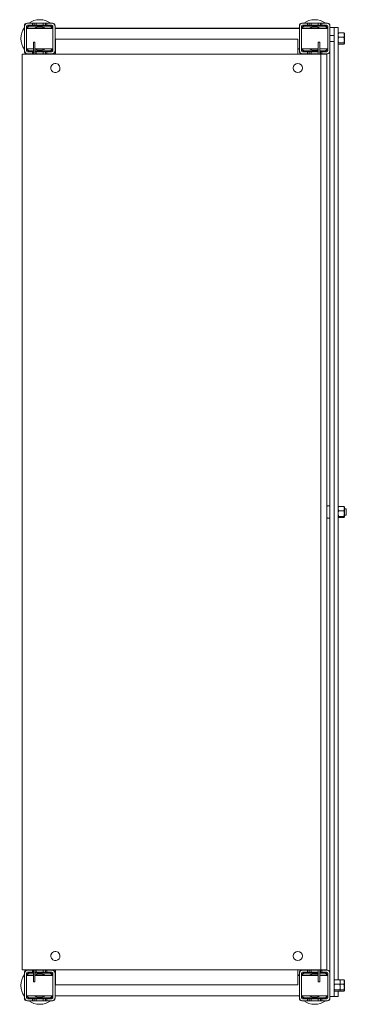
# Model space of a CAD drawing. Header units: millimetres. Extents: x 79 to 399, y -712 to 256.
import ezdxf

# ---------------------------------------------------------------- set-up
doc = ezdxf.new("R2010")
doc.units = ezdxf.units.MM

msp = doc.modelspace()

# ---------------------------------------------------------------- linework, layer by layer
at = {"color": 0, "linetype": 'Continuous', "lineweight": 0}
for p, q in [((86.21, 252.33), (85.71, 252.33)), ((91.21, 252.33), (86.21, 252.33)), ((91.21, 250.33), (91.21, 252.33)), ((91.21, 252.33), (92.61, 252.33)), ((92.61, 252.33), (94.71, 252.33)), ((92.61, 252.33), (92.61, 250.33)), ((101.71, 252.33), (94.71, 252.33)), ((94.71, 252.33), (94.71, 250.33)), ((101.71, 250.33), (101.71, 252.33)), ((101.71, 252.33), (103.81, 252.33)), ((103.81, 252.33), (105.21, 252.33)), ((103.81, 252.33), (103.81, 250.33)), ((110.21, 252.33), (105.21, 252.33)), ((105.21, 252.33), (105.21, 250.33)), ((110.71, 252.33), (110.21, 252.33)), ((356.21, 252.33), (355.71, 252.33)), ((361.21, 252.33), (356.21, 252.33)), ((361.21, 250.33), (361.21, 252.33)), ((362.61, 252.33), (361.21, 252.33)), ((364.71, 252.33), (362.61, 252.33)), ((362.61, 250.33), (362.61, 252.33)), ((371.71, 252.33), (364.71, 252.33)), ((364.71, 252.33), (364.71, 250.33)), ((371.71, 250.33), (371.71, 252.33)), ((373.81, 252.33), (371.71, 252.33)), ((375.21, 252.33), (373.81, 252.33)), ((373.81, 250.33), (373.81, 252.33)), ((380.21, 252.33), (375.21, 252.33)), ((375.21, 252.33), (375.21, 250.33)), ((380.71, 252.33), (380.21, 252.33)), ((83.21, 249.83), (83.21, 249.33)), ((83.21, 249.33), (83.21, 225.33)), ((85.21, 249.33), (85.21, 225.33)), ((85.21, 247.43), (111.21, 247.43)), ((85.21, 247.33), (87.21, 247.33)), ((85.21, 247.23), (111.21, 247.23)), ((91.21, 250.33), (86.21, 250.33)), ((99.21, 247.33), (87.21, 247.33)), ((87.21, 247.33), (87.21, 247.23)), ((108.21, 249.83), (88.21, 249.83)), ((108.21, 249.33), (88.21, 249.33)), ((91.21, 250.33), (92.61, 250.33)), ((92.61, 250.33), (94.71, 250.33)), ((101.71, 250.33), (94.71, 250.33)), ((99.21, 247.23), (99.21, 247.33)), ((99.21, 247.33), (101.21, 247.33)), ((101.21, 247.33), (101.21, 247.23)), ((101.71, 250.33), (103.81, 250.33)), ((103.81, 250.33), (105.21, 250.33)), ((110.21, 250.33), (105.21, 250.33)), ((111.21, 225.33), (111.21, 249.33)), ((113.21, 249.33), (113.21, 249.83)), ((113.21, 225.33), (113.21, 249.33)), ((113.21, 247.43), (353.21, 247.43)), ((113.21, 247.23), (353.21, 247.23)), ((353.21, 249.83), (353.21, 249.33)), ((353.21, 249.33), (353.21, 225.33)), ((355.21, 249.33), (355.21, 225.33)), ((355.21, 247.43), (381.21, 247.43)), ((355.21, 247.23), (381.21, 247.23)), ((361.21, 250.33), (356.21, 250.33)), ((378.21, 249.83), (358.21, 249.83)), ((378.21, 249.33), (358.21, 249.33)), ((361.21, 250.33), (362.61, 250.33)), ((362.61, 250.33), (364.71, 250.33)), ((371.71, 250.33), (364.71, 250.33)), ((365.21, 247.23), (365.21, 247.33)), ((365.21, 247.33), (367.21, 247.33)), ((379.21, 247.33), (367.21, 247.33)), ((367.21, 247.33), (367.21, 247.23)), ((371.71, 250.33), (373.81, 250.33)), ((373.81, 250.33), (375.21, 250.33)), ((380.21, 250.33), (375.21, 250.33)), ((379.21, 247.23), (379.21, 247.33)), ((379.21, 247.33), (381.21, 247.33)), ((381.21, 225.33), (381.21, 249.33)), ((383.21, 249.33), (383.21, 249.83)), ((383.21, 225.33), (383.21, 249.33)), ((387.21, 248.03), (383.21, 248.03)), ((387.21, 248.03), (387.21, 246.05)), ((391.21, 248.03), (387.21, 248.03)), ((387.21, 246.05), (387.21, 245.95)), ((387.21, 245.95), (387.21, 225.61)), ((391.21, 246.05), (391.21, 248.03)), ((391.21, 246.05), (391.21, 245.95)), ((391.21, 225.61), (391.21, 245.95)), ((391.21, 242.82), (391.66, 242.82)), ((391.21, 242.33), (391.28, 242.44)), ((391.66, 242.82), (396.87, 242.82)), ((397.31, 242.33), (397.25, 242.44)), ((397.31, 242.33), (397.31, 240.68)), ((92.01, 233.63), (93.51, 233.63)), ((92.01, 233.63), (92.01, 231.83)), ((93.51, 233.63), (93.51, 231.83)), ((113.61, 236.83), (351.61, 236.83)), ((113.61, 236.83), (113.61, 221.83)), ((351.61, 221.83), (351.61, 236.83)), ((373.21, 233.63), (371.71, 233.63)), ((371.71, 231.83), (371.71, 233.63)), ((373.21, 231.83), (373.21, 233.63)), ((387.21, 240.33), (383.21, 240.33)), ((387.21, 234.33), (383.21, 234.33)), ((391.21, 232.33), (391.28, 232.22)), ((391.66, 238.54), (396.87, 238.54)), ((391.66, 233.04), (396.87, 233.04)), ((397.31, 232.33), (397.25, 232.22)), ((397.31, 240.68), (397.31, 235.79)), ((397.31, 232.44), (397.31, 235.79)), ((397.31, 232.44), (397.31, 232.33)), ((83.21, 225.33), (83.21, 224.83)), ((85.21, 227.23), (92.01, 227.23)), ((86.21, 224.33), (91.21, 224.33)), ((88.21, 225.34), (92.01, 225.34)), ((88.21, 224.83), (92.01, 224.83)), ((91.21, 222.33), (91.21, 224.33)), ((92.01, 224.33), (91.21, 224.33)), ((92.01, 221.83), (92.01, 231.83)), ((93.51, 221.83), (93.51, 231.83)), ((93.51, 227.23), (111.21, 227.23)), ((93.51, 225.34), (108.21, 225.34)), ((93.51, 224.83), (108.21, 224.83)), ((94.71, 224.33), (93.51, 224.33)), ((94.71, 224.33), (101.71, 224.33)), ((94.71, 224.33), (94.71, 222.33)), ((101.71, 222.33), (101.71, 224.33)), ((103.81, 224.33), (101.71, 224.33)), ((105.21, 224.33), (103.81, 224.33)), ((103.81, 224.33), (103.81, 222.33)), ((105.21, 224.33), (110.21, 224.33)), ((105.21, 224.33), (105.21, 222.33)), ((113.21, 227.23), (113.61, 227.23)), ((113.21, 224.83), (113.21, 225.33)), ((351.61, 227.23), (353.21, 227.23)), ((353.21, 225.33), (353.21, 224.83)), ((355.21, 227.23), (371.71, 227.23)), ((356.21, 224.33), (361.21, 224.33)), ((358.21, 225.34), (371.71, 225.34)), ((358.21, 224.83), (371.71, 224.83)), ((361.21, 222.33), (361.21, 224.33)), ((362.61, 224.33), (361.21, 224.33)), ((364.71, 224.33), (362.61, 224.33)), ((362.61, 222.33), (362.61, 224.33)), ((364.71, 224.33), (371.71, 224.33)), ((364.71, 224.33), (364.71, 222.33)), ((371.71, 231.83), (371.71, 224.33)), ((371.71, 222.33), (371.71, 224.33)), ((373.21, 231.83), (373.21, 221.83)), ((373.21, 227.23), (381.21, 227.23)), ((373.21, 225.34), (378.21, 225.34)), ((373.21, 224.83), (378.21, 224.83)), ((373.81, 224.33), (373.21, 224.33)), ((375.21, 224.33), (373.81, 224.33)), ((373.81, 222.33), (373.81, 224.33)), ((375.21, 224.33), (380.21, 224.33)), ((375.21, 224.33), (375.21, 222.33)), ((383.21, 225.33), (383.21, -681.67)), ((387.21, 225.61), (387.21, -228.17)), ((391.21, 231.84), (391.66, 231.84)), ((391.21, 225.61), (391.21, -688.18)), ((391.66, 231.84), (396.87, 231.84)), ((81.11, 221.83), (81.11, -678.17)), ((84.36, 221.83), (81.11, 221.83)), ((84.36, 221.83), (372.11, 221.83)), ((85.71, 222.33), (86.21, 222.33)), ((86.21, 222.33), (91.21, 222.33)), ((91.21, 222.33), (92.01, 222.33)), ((93.51, 222.33), (94.71, 222.33)), ((94.71, 222.33), (101.71, 222.33)), ((101.71, 222.33), (103.81, 222.33)), ((103.81, 222.33), (105.21, 222.33)), ((105.21, 222.33), (110.21, 222.33)), ((110.21, 222.33), (110.71, 222.33)), ((355.71, 222.33), (356.21, 222.33)), ((356.21, 222.33), (361.21, 222.33)), ((362.61, 222.33), (361.21, 222.33)), ((364.71, 222.33), (362.61, 222.33)), ((364.71, 222.33), (371.71, 222.33)), ((371.71, 222.33), (371.71, 221.83)), ((372.11, 221.83), (374.11, 221.83)), ((373.81, 222.33), (373.21, 222.33)), ((375.21, 222.33), (373.81, 222.33)), ((374.11, 221.83), (374.11, -678.17)), ((380.11, 221.83), (374.11, 221.83)), ((375.21, 222.33), (380.21, 222.33)), ((380.11, 221.83), (380.11, -678.17)), ((380.21, 222.33), (380.71, 222.33)), ((383.21, -222.17), (380.89, -222.17)), ((387.21, -228.17), (387.21, -681.94)), ((391.21, -223.17), (391.28, -223.06)), ((391.66, -222.68), (396.87, -222.68)), ((391.66, -226.96), (396.87, -226.96)), ((397.31, -223.17), (397.25, -223.06)), ((397.31, -223.17), (397.31, -224.82)), ((397.31, -224.82), (397.31, -229.71)), ((399.21, -225.17), (397.31, -225.17)), ((397.31, -233.06), (397.31, -229.71)), ((399.21, -231.17), (397.31, -231.17)), ((399.21, -225.17), (399.21, -226.67)), ((399.21, -226.67), (399.21, -231.17)), ((383.21, -234.17), (380.89, -234.17)), ((391.21, -233.17), (391.28, -233.28)), ((391.66, -232.46), (396.87, -232.46)), ((391.66, -233.66), (396.87, -233.66)), ((397.31, -233.17), (397.25, -233.28)), ((397.31, -233.06), (397.31, -233.17)), ((81.11, -678.17), (84.36, -678.17)), ((83.21, -681.17), (83.21, -681.67)), ((83.21, -681.67), (83.21, -705.67)), ((84.36, -678.17), (372.11, -678.17)), ((85.21, -681.67), (85.21, -705.67)), ((85.21, -683.57), (92.01, -683.57)), ((85.21, -683.67), (87.21, -683.67)), ((85.21, -683.77), (92.01, -683.77)), ((86.21, -678.67), (85.71, -678.67)), ((91.21, -678.67), (86.21, -678.67)), ((91.21, -680.67), (86.21, -680.67)), ((92.01, -683.67), (87.21, -683.67)), ((87.21, -683.67), (87.21, -683.77)), ((92.01, -681.17), (88.21, -681.17)), ((92.01, -681.67), (88.21, -681.67)), ((91.21, -680.67), (91.21, -678.67)), ((91.21, -678.67), (92.01, -678.67)), ((91.21, -680.67), (92.01, -680.67)), ((92.01, -688.17), (92.01, -678.17)), ((93.51, -688.17), (93.51, -678.17)), ((93.51, -678.67), (94.71, -678.67)), ((93.51, -680.67), (94.71, -680.67)), ((108.21, -681.17), (93.51, -681.17)), ((108.21, -681.67), (93.51, -681.67)), ((93.51, -683.57), (111.21, -683.57)), ((99.21, -683.67), (93.51, -683.67)), ((93.51, -683.77), (111.21, -683.77)), ((101.71, -678.67), (94.71, -678.67)), ((94.71, -678.67), (94.71, -680.67)), ((101.71, -680.67), (94.71, -680.67)), ((99.21, -683.77), (99.21, -683.67)), ((99.21, -683.67), (101.21, -683.67)), ((101.21, -683.67), (101.21, -683.77)), ((101.71, -680.67), (101.71, -678.67)), ((101.71, -678.67), (103.81, -678.67)), ((101.71, -680.67), (103.81, -680.67)), ((103.81, -678.67), (105.21, -678.67)), ((103.81, -678.67), (103.81, -680.67)), ((103.81, -680.67), (105.21, -680.67)), ((110.21, -678.67), (105.21, -678.67)), ((105.21, -678.67), (105.21, -680.67)), ((110.21, -680.67), (105.21, -680.67)), ((110.71, -678.67), (110.21, -678.67)), ((111.21, -705.67), (111.21, -681.67)), ((113.21, -681.67), (113.21, -681.17)), ((113.21, -705.67), (113.21, -681.67)), ((113.21, -683.57), (113.61, -683.57)), ((113.21, -683.77), (113.61, -683.77)), ((113.61, -678.17), (113.61, -693.17)), ((351.61, -693.17), (351.61, -678.17)), ((351.61, -683.57), (353.21, -683.57)), ((351.61, -683.77), (353.21, -683.77)), ((353.21, -681.17), (353.21, -681.67)), ((353.21, -681.67), (353.21, -705.67)), ((355.21, -681.67), (355.21, -705.67)), ((355.21, -683.57), (371.71, -683.57)), ((355.21, -683.77), (371.71, -683.77)), ((356.21, -678.67), (355.71, -678.67)), ((361.21, -678.67), (356.21, -678.67)), ((361.21, -680.67), (356.21, -680.67)), ((371.71, -681.17), (358.21, -681.17)), ((371.71, -681.67), (358.21, -681.67)), ((361.21, -680.67), (361.21, -678.67)), ((362.61, -678.67), (361.21, -678.67)), ((361.21, -680.67), (362.61, -680.67)), ((364.71, -678.67), (362.61, -678.67)), ((362.61, -680.67), (362.61, -678.67)), ((362.61, -680.67), (364.71, -680.67)), ((371.71, -678.67), (364.71, -678.67)), ((364.71, -678.67), (364.71, -680.67)), ((371.71, -680.67), (364.71, -680.67)), ((365.21, -683.77), (365.21, -683.67)), ((365.21, -683.67), (367.21, -683.67)), ((371.71, -683.67), (367.21, -683.67)), ((367.21, -683.67), (367.21, -683.77)), ((371.71, -678.17), (371.71, -678.67)), ((371.71, -680.67), (371.71, -678.67)), ((371.71, -680.67), (371.71, -688.17)), ((374.11, -678.17), (372.11, -678.17)), ((373.21, -678.17), (373.21, -688.17)), ((373.81, -678.67), (373.21, -678.67)), ((373.21, -680.67), (373.81, -680.67)), ((378.21, -681.17), (373.21, -681.17)), ((378.21, -681.67), (373.21, -681.67)), ((373.21, -683.57), (381.21, -683.57)), ((379.21, -683.67), (373.21, -683.67)), ((373.21, -683.77), (381.21, -683.77)), ((375.21, -678.67), (373.81, -678.67)), ((373.81, -680.67), (373.81, -678.67)), ((373.81, -680.67), (375.21, -680.67)), ((374.11, -678.17), (380.11, -678.17)), ((380.21, -678.67), (375.21, -678.67)), ((375.21, -678.67), (375.21, -680.67)), ((380.21, -680.67), (375.21, -680.67)), ((379.21, -683.77), (379.21, -683.67)), ((379.21, -683.67), (381.21, -683.67)), ((380.71, -678.67), (380.21, -678.67)), ((381.21, -705.67), (381.21, -681.67)), ((383.21, -705.67), (383.21, -681.67)), ((387.21, -702.29), (387.21, -681.94)), ((92.01, -688.17), (92.01, -689.97)), ((92.01, -689.97), (93.51, -689.97)), ((93.51, -688.17), (93.51, -689.97)), ((351.61, -693.17), (113.61, -693.17)), ((371.71, -689.97), (371.71, -688.17)), ((373.21, -689.97), (371.71, -689.97)), ((373.21, -689.97), (373.21, -688.17)), ((387.21, -688.67), (387.28, -688.56)), ((387.66, -688.18), (392.87, -688.18)), ((387.66, -692.46), (392.87, -692.46)), ((392.87, -688.18), (396.87, -688.18)), ((393.31, -688.67), (393.25, -688.56)), ((393.31, -688.67), (393.31, -690.32)), ((393.31, -690.32), (393.31, -695.21)), ((393.31, -692.46), (396.87, -692.46)), ((393.31, -698.56), (393.31, -695.21)), ((397.31, -688.67), (397.25, -688.56)), ((397.31, -688.67), (397.31, -690.32)), ((397.31, -690.32), (397.31, -695.21)), ((397.31, -698.56), (397.31, -695.21)), ((83.21, -705.67), (83.21, -706.17)), ((85.21, -703.77), (111.21, -703.77)), ((88.21, -705.66), (108.21, -705.66)), ((88.21, -706.17), (108.21, -706.17)), ((113.21, -703.77), (353.21, -703.77)), ((113.21, -706.17), (113.21, -705.67)), ((353.21, -705.67), (353.21, -706.17)), ((355.21, -703.77), (381.21, -703.77)), ((358.21, -705.66), (378.21, -705.66)), ((358.21, -706.17), (378.21, -706.17)), ((387.21, -704.37), (383.21, -704.37)), ((383.21, -706.17), (383.21, -705.67)), ((387.21, -698.67), (387.28, -698.78)), ((387.21, -702.29), (387.21, -702.39)), ((387.21, -704.37), (387.21, -702.39)), ((391.21, -704.37), (387.21, -704.37)), ((387.66, -697.96), (392.87, -697.96)), ((387.66, -699.16), (392.87, -699.16)), ((391.21, -704.37), (391.21, -699.16)), ((392.87, -699.16), (396.87, -699.16)), ((393.31, -698.67), (393.25, -698.78)), ((393.31, -697.96), (396.87, -697.96)), ((393.31, -698.56), (393.31, -698.67)), ((397.31, -698.67), (397.25, -698.78)), ((397.31, -698.56), (397.31, -698.67)), ((85.71, -708.67), (86.21, -708.67)), ((86.21, -706.67), (91.21, -706.67)), ((86.21, -708.67), (91.21, -708.67)), ((91.21, -708.67), (91.21, -706.67)), ((92.61, -706.67), (91.21, -706.67)), ((91.21, -708.67), (92.61, -708.67)), ((94.71, -706.67), (92.61, -706.67)), ((92.61, -706.67), (92.61, -708.67)), ((92.61, -708.67), (94.71, -708.67)), ((94.71, -706.67), (101.71, -706.67)), ((94.71, -706.67), (94.71, -708.67)), ((94.71, -708.67), (101.71, -708.67)), ((101.71, -708.67), (101.71, -706.67)), ((103.81, -706.67), (101.71, -706.67)), ((101.71, -708.67), (103.81, -708.67)), ((105.21, -706.67), (103.81, -706.67)), ((103.81, -706.67), (103.81, -708.67)), ((103.81, -708.67), (105.21, -708.67)), ((105.21, -706.67), (110.21, -706.67)), ((105.21, -706.67), (105.21, -708.67)), ((105.21, -708.67), (110.21, -708.67)), ((110.21, -708.67), (110.71, -708.67)), ((355.71, -708.67), (356.21, -708.67)), ((356.21, -706.67), (361.21, -706.67)), ((356.21, -708.67), (361.21, -708.67)), ((361.21, -708.67), (361.21, -706.67)), ((362.61, -706.67), (361.21, -706.67)), ((362.61, -708.67), (361.21, -708.67)), ((364.71, -706.67), (362.61, -706.67)), ((362.61, -708.67), (362.61, -706.67)), ((364.71, -708.67), (362.61, -708.67)), ((364.71, -706.67), (371.71, -706.67)), ((364.71, -706.67), (364.71, -708.67)), ((364.71, -708.67), (371.71, -708.67)), ((371.71, -708.67), (371.71, -706.67)), ((373.81, -706.67), (371.71, -706.67)), ((373.81, -708.67), (371.71, -708.67)), ((375.21, -706.67), (373.81, -706.67)), ((373.81, -708.67), (373.81, -706.67)), ((375.21, -708.67), (373.81, -708.67)), ((375.21, -706.67), (380.21, -706.67)), ((375.21, -706.67), (375.21, -708.67)), ((375.21, -708.67), (380.21, -708.67)), ((380.21, -708.67), (380.71, -708.67))]:
    msp.add_line(p, q, dxfattribs=at)
for centre, radius, start, end in [((86.21, 249.33), 3, 90, 180), ((85.71, 249.83), 2.5, 90, 180), ((110.21, 249.33), 3, 0, 90), ((110.71, 249.83), 2.5, 0, 90), ((356.21, 249.33), 3, 90, 180), ((355.71, 249.83), 2.5, 90, 180), ((380.21, 249.33), 3, 0, 90), ((380.71, 249.83), 2.5, 0, 90), ((86.21, 249.33), 1, 90, 180), ((88.21, 247.33), 2.5, 90, 177.70756), ((88.21, 247.33), 1.99, 90, 177.1251), ((98.21, 237.33), 11.5, 90, 118.56672), ((98.21, 237.33), 11.5, 61.43328, 90), ((108.21, 247.33), 2.5, 2.29244, 90), ((108.21, 247.33), 1.99, 2.8749, 90), ((110.21, 249.33), 1, 0, 90), ((356.21, 249.33), 1, 90, 180), ((358.21, 247.33), 2.5, 90, 177.70756), ((358.21, 247.33), 1.99, 90, 177.1251), ((368.21, 237.33), 11.5, 90, 118.56672), ((368.21, 237.33), 11.5, 61.43328, 90), ((378.21, 247.33), 2.5, 2.29244, 90), ((378.21, 247.33), 1.99, 2.8749, 90), ((380.21, 249.33), 1, 0, 90), ((86.21, 225.33), 3, 180, 270), ((85.71, 224.83), 2.5, 180, 270), ((86.21, 225.33), 1, 180, 270), ((88.21, 227.33), 2.5, 182.29244, 270), ((88.21, 227.33), 1.99, 182.8749, 270), ((98.21, 237.33), 11.5, 245.83721, 270), ((98.21, 237.33), 11.5, 270, 298.56672), ((108.21, 227.33), 2.5, 270, 357.70756), ((108.21, 227.33), 1.99, 270, 357.1251), ((110.21, 225.33), 1, 270, 0), ((110.21, 225.33), 3, 270, 0), ((110.71, 224.83), 2.5, 270, 0), ((356.21, 225.33), 3, 180, 270), ((355.71, 224.83), 2.5, 180, 270), ((356.21, 225.33), 1, 180, 270), ((358.21, 227.33), 2.5, 182.29244, 270), ((358.21, 227.33), 1.99, 182.8749, 270), ((368.21, 237.33), 11.5, 241.43328, 270), ((368.21, 237.33), 11.5, 270, 287.71893), ((368.21, 237.33), 11.5, 295.77146, 298.56672), ((378.21, 227.33), 2.5, 270, 357.70756), ((378.21, 227.33), 1.99, 270, 357.1251), ((380.21, 225.33), 1, 270, 0), ((380.21, 225.33), 3, 270, 0), ((380.71, 224.83), 2.5, 270, 0), ((113.61, 208.33), 4.5, 143.58761, 323.58761), ((113.61, 208.33), 4.5, 323.58761, 143.58761), ((351.61, 208.33), 4.5, 0, 180), ((351.61, 208.33), 4.5, 180, 0), ((113.61, -664.67), 4.5, 143.58761, 323.58761), ((113.61, -664.67), 4.5, 323.58761, 143.58761), ((351.61, -664.67), 4.5, 0, 180), ((351.61, -664.67), 4.5, 180, 0), ((86.21, -681.67), 3, 90, 180), ((85.71, -681.17), 2.5, 90, 180), ((86.21, -681.67), 1, 90, 180), ((88.21, -683.67), 2.5, 90, 177.70756), ((88.21, -683.67), 1.99, 90, 177.1251), ((98.21, -693.67), 11.5, 90, 114.16279), ((98.21, -693.67), 11.5, 61.43328, 90), ((108.21, -683.67), 2.5, 2.29244, 90), ((108.21, -683.67), 1.99, 2.8749, 90), ((110.21, -681.67), 3, 0, 90), ((110.21, -681.67), 1, 0, 90), ((110.71, -681.17), 2.5, 0, 90), ((356.21, -681.67), 3, 90, 180), ((355.71, -681.17), 2.5, 90, 180), ((356.21, -681.67), 1, 90, 180), ((358.21, -683.67), 2.5, 90, 177.70756), ((358.21, -683.67), 1.99, 90, 177.1251), ((368.21, -693.67), 11.5, 90, 118.56672), ((368.21, -693.67), 11.5, 72.28107, 90), ((368.21, -693.67), 11.5, 61.43328, 64.22854), ((378.21, -683.67), 2.5, 2.29244, 90), ((378.21, -683.67), 1.99, 2.8749, 90), ((380.21, -681.67), 3, 0, 90), ((380.21, -681.67), 1, 0, 90), ((380.71, -681.17), 2.5, 0, 90), ((86.21, -705.67), 3, 180, 270), ((85.71, -706.17), 2.5, 180, 270), ((86.21, -705.67), 1, 180, 270), ((88.21, -703.67), 2.5, 182.29244, 270), ((88.21, -703.67), 1.99, 182.8749, 270), ((98.21, -693.67), 11.5, 241.43328, 270), ((98.21, -693.67), 11.5, 270, 298.56672), ((108.21, -703.67), 2.5, 270, 357.70756), ((108.21, -703.67), 1.99, 270, 357.1251), ((110.21, -705.67), 1, 270, 0), ((110.21, -705.67), 3, 270, 0), ((110.71, -706.17), 2.5, 270, 0), ((356.21, -705.67), 3, 180, 270), ((355.71, -706.17), 2.5, 180, 270), ((356.21, -705.67), 1, 180, 270), ((358.21, -703.67), 2.5, 182.29244, 270), ((358.21, -703.67), 1.99, 182.8749, 270), ((368.21, -693.67), 11.5, 241.43328, 270), ((368.21, -693.67), 11.5, 270, 298.56672), ((378.21, -703.67), 2.5, 270, 357.70756), ((378.21, -703.67), 1.99, 270, 357.1251), ((380.21, -705.67), 1, 270, 0), ((380.21, -705.67), 3, 270, 0), ((380.71, -706.17), 2.5, 270, 0)]:
    msp.add_arc(centre, radius, start, end, dxfattribs=at)
at = {"color": 0, "linetype": 'Continuous', "lineweight": 0, "extrusion": (0, 0, -1)}
for centre, radius, start, end in [((-98.21, 237.33), 18.5, 54.17523, 90), ((-98.21, 237.33), 18.5, 90, 125.82477), ((-368.21, 237.33), 18.5, 54.17523, 90), ((-368.21, 237.33), 18.5, 90, 125.82477), ((-98.21, 237.33), 18.5, 324.17523, 35.82477), ((-98.21, 237.33), 18.5, 144.17523, 146.91067), ((-368.21, 237.33), 18.5, 33.08933, 35.82477), ((-368.21, 237.33), 18.5, 144.17523, 144.65479), ((-98.21, 237.33), 18.5, 213.67097, 215.82477), ((-368.21, 237.33), 18.5, 324.17523, 326.91067), ((-98.21, 237.33), 18.5, 303.0875, 305.82477), ((-98.21, 237.33), 18.5, 234.17523, 236.9125), ((-368.21, 237.33), 18.5, 303.0875, 305.82477), ((-368.21, 237.33), 18.5, 234.17523, 236.9125), ((-388.61, -228.17), 10, 31.7486, 35.25153), ((-380.89, -222.71), 0.54, 35.25153, 90), ((-388.61, -228.17), 10, 324.74847, 328.2514), ((-380.89, -233.63), 0.54, 270, 324.74847), ((-98.21, -693.67), 18.5, 324.17523, 35.82477), ((-98.21, -693.67), 18.5, 54.17523, 56.9125), ((-98.21, -693.67), 18.5, 123.0875, 125.82477), ((-98.21, -693.67), 18.5, 144.17523, 146.32903), ((-368.21, -693.67), 18.5, 33.08933, 35.82477), ((-368.21, -693.67), 18.5, 54.17523, 56.9125), ((-368.21, -693.67), 18.5, 123.0875, 125.82477), ((-98.21, -693.67), 18.5, 213.08933, 215.82477), ((-368.21, -693.67), 18.5, 324.17523, 326.91067), ((-368.21, -693.67), 18.5, 215.34521, 215.82477), ((-98.21, -693.67), 18.5, 270, 305.82477), ((-98.21, -693.67), 18.5, 234.17523, 270), ((-368.21, -693.67), 18.5, 270, 305.82477), ((-368.21, -693.67), 18.5, 234.17523, 270)]:
    msp.add_arc(centre, radius, start, end, dxfattribs=at)
at = {"color": 0, "linetype": 'Continuous', "lineweight": 0}
for points, weights in [([(391.21, 240.68), (391.21, 241.68), (391.66, 242.82)], [2.22975607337, 2.22975607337, 2.06966679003]), ([(391.66, 242.82), (391.38, 242.62), (391.28, 242.44)], [2.06966679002, 2.16672749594, 2.20494116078]), ([(397.31, 240.68), (397.31, 241.68), (396.87, 242.82)], [2.22975607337, 2.22975607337, 2.06966679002]), ([(396.87, 242.82), (397.15, 242.62), (397.25, 242.44)], [2.06966679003, 2.16672749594, 2.20494116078]), ([(391.66, 238.54), (391.21, 239.69), (391.21, 240.68)], [2.06966679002, 2.22975607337, 2.22975607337]), ([(391.66, 238.54), (391.21, 237.06), (391.21, 235.79)], [2.06966679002, 2.22975607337, 2.22975607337]), ([(391.21, 235.79), (391.21, 234.52), (391.66, 233.04)], [2.22975607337, 2.22975607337, 2.06966679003]), ([(391.21, 232.44), (391.21, 232.72), (391.66, 233.04)], [2.22975607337, 2.22975607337, 2.06966679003]), ([(391.66, 231.84), (391.21, 232.16), (391.21, 232.44)], [2.06966679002, 2.22975607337, 2.22975607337]), ([(396.87, 238.54), (397.31, 239.69), (397.31, 240.68)], [2.06966679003, 2.22975607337, 2.22975607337]), ([(396.87, 238.54), (397.31, 237.06), (397.31, 235.79)], [2.06966679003, 2.22975607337, 2.22975607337]), ([(397.31, 235.79), (397.31, 234.52), (396.87, 233.04)], [2.22975607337, 2.22975607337, 2.06966679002]), ([(397.31, 232.44), (397.31, 232.72), (396.87, 233.04)], [2.22975607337, 2.22975607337, 2.06966679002]), ([(396.87, 231.84), (397.31, 232.16), (397.31, 232.44)], [2.06966679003, 2.22975607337, 2.22975607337]), ([(391.21, -224.82), (391.21, -223.82), (391.66, -222.68)], [2.22975607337, 2.22975607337, 2.06966679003]), ([(391.66, -226.96), (391.21, -225.81), (391.21, -224.82)], [2.06966679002, 2.22975607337, 2.22975607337]), ([(391.66, -226.96), (391.21, -228.44), (391.21, -229.71)], [2.06966679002, 2.22975607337, 2.22975607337]), ([(391.21, -229.71), (391.21, -230.98), (391.66, -232.46)], [2.22975607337, 2.22975607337, 2.06966679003]), ([(391.66, -222.68), (391.38, -222.88), (391.28, -223.06)], [2.06966679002, 2.16672749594, 2.20494116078]), ([(397.31, -224.82), (397.31, -223.82), (396.87, -222.68)], [2.22975607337, 2.22975607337, 2.06966679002]), ([(396.87, -222.68), (397.15, -222.88), (397.25, -223.06)], [2.06966679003, 2.16672749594, 2.20494116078]), ([(396.87, -226.96), (397.31, -225.81), (397.31, -224.82)], [2.06966679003, 2.22975607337, 2.22975607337]), ([(396.87, -226.96), (397.31, -228.44), (397.31, -229.71)], [2.06966679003, 2.22975607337, 2.22975607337]), ([(397.31, -229.71), (397.31, -230.98), (396.87, -232.46)], [2.22975607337, 2.22975607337, 2.06966679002]), ([(391.21, -233.06), (391.21, -232.78), (391.66, -232.46)], [2.22975607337, 2.22975607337, 2.06966679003]), ([(391.66, -233.66), (391.21, -233.34), (391.21, -233.06)], [2.06966679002, 2.22975607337, 2.22975607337]), ([(397.31, -233.06), (397.31, -232.78), (396.87, -232.46)], [2.22975607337, 2.22975607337, 2.06966679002]), ([(396.87, -233.66), (397.31, -233.34), (397.31, -233.06)], [2.06966679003, 2.22975607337, 2.22975607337]), ([(387.21, -690.32), (387.21, -689.32), (387.66, -688.18)], [2.22975607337, 2.22975607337, 2.06966679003]), ([(387.66, -692.46), (387.21, -691.31), (387.21, -690.32)], [2.06966679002, 2.22975607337, 2.22975607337]), ([(387.66, -692.46), (387.21, -693.94), (387.21, -695.21)], [2.06966679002, 2.22975607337, 2.22975607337]), ([(387.21, -695.21), (387.21, -696.48), (387.66, -697.96)], [2.22975607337, 2.22975607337, 2.06966679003]), ([(387.66, -688.18), (387.38, -688.38), (387.28, -688.56)], [2.06966679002, 2.16672749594, 2.20494116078]), ([(393.31, -690.32), (393.31, -689.32), (392.87, -688.18)], [2.22975607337, 2.22975607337, 2.06966679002]), ([(392.87, -688.18), (393.15, -688.38), (393.25, -688.56)], [2.06966679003, 2.16672749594, 2.20494116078]), ([(392.87, -692.46), (393.31, -691.31), (393.31, -690.32)], [2.06966679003, 2.22975607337, 2.22975607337]), ([(392.87, -692.46), (393.31, -693.94), (393.31, -695.21)], [2.06966679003, 2.22975607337, 2.22975607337]), ([(393.31, -695.21), (393.31, -696.48), (392.87, -697.96)], [2.22975607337, 2.22975607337, 2.06966679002]), ([(397.31, -690.32), (397.31, -689.32), (396.87, -688.18)], [2.22975607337, 2.22975607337, 2.06966679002]), ([(396.87, -688.18), (397.15, -688.38), (397.25, -688.56)], [2.06966679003, 2.16672749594, 2.20494116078]), ([(396.87, -692.46), (397.31, -691.31), (397.31, -690.32)], [2.06966679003, 2.22975607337, 2.22975607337]), ([(396.87, -692.46), (397.31, -693.94), (397.31, -695.21)], [2.06966679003, 2.22975607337, 2.22975607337]), ([(397.31, -695.21), (397.31, -696.48), (396.87, -697.96)], [2.22975607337, 2.22975607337, 2.06966679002]), ([(387.21, -698.56), (387.21, -698.28), (387.66, -697.96)], [2.22975607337, 2.22975607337, 2.06966679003]), ([(387.66, -699.16), (387.21, -698.84), (387.21, -698.56)], [2.06966679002, 2.22975607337, 2.22975607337]), ([(393.31, -698.56), (393.31, -698.28), (392.87, -697.96)], [2.22975607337, 2.22975607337, 2.06966679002]), ([(392.87, -699.16), (393.31, -698.84), (393.31, -698.56)], [2.06966679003, 2.22975607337, 2.22975607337]), ([(397.31, -698.56), (397.31, -698.28), (396.87, -697.96)], [2.22975607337, 2.22975607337, 2.06966679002]), ([(396.87, -699.16), (397.31, -698.84), (397.31, -698.56)], [2.06966679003, 2.22975607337, 2.22975607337])]:
    msp.add_rational_spline(points, weights, degree=2, dxfattribs=at)

doc.saveas('drawing.dxf')
